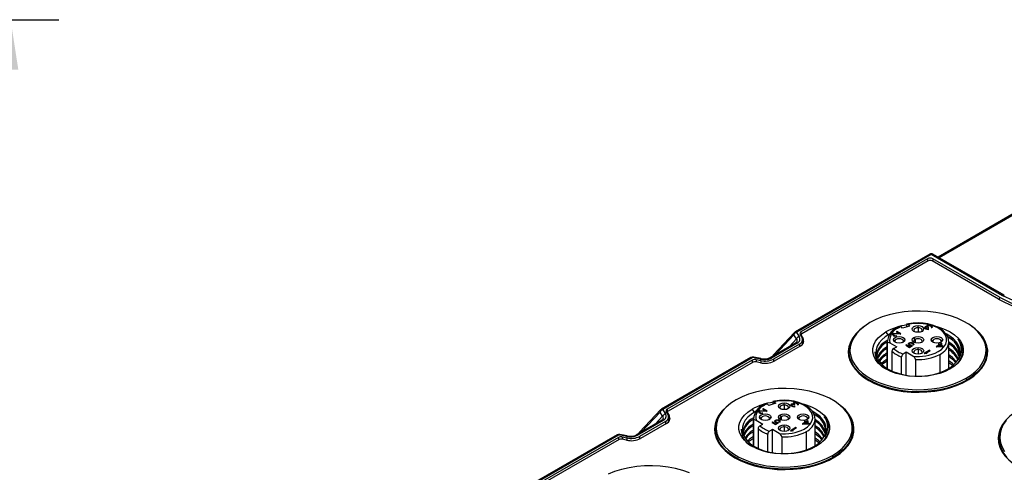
# Model space of a CAD drawing. Header units: millimetres. Extents: x 0 to 559, y 0 to 432.
# Tile 18 of 21: x 318 to 448, y 295 to 355. Entities that reach past the tile are written whole.
import ezdxf

# ---------------------------------------------------------------- set-up
doc = ezdxf.new("R2010")
doc.units = ezdxf.units.MM
doc.header["$LTSCALE"] = 2
doc.layers.add('DIMENSIONS', color=140, linetype='Continuous', lineweight=25)
doc.styles.add('SLDTEXTSTYLE0', font='TXT', dxfattribs={"width": 0.7})
doc.dimstyles.new('SLDDIMSTYLE1', dxfattribs={"dimtxt": 4.316016, "dimasz": 6.604, "dimexe": 0, "dimexo": 0.0625, "dimgap": 1.079004, "dimtad": 0, "dimtih": 1, "dimtoh": 1, "dimdec": 1, "dimrnd": 1e-09, "dimzin": 4, "dimdsep": 46, "dimtxsty": 'SLDTEXTSTYLE0', "dimsah": 1, "dimcen": 0.09, "dimadec": 0, "dimazin": 1, "dimtfac": 1, "dimtdec": 1, "dimtofl": 0, "dimtmove": 0, "dimatfit": 3, "dimfxl": 0, "dimfrac": 2, "dimtolj": 1, "dimtzin": 12, "dimarcsym": 0})

# ---------------------------------------------------------------- blocks, each defined once
blk = doc.blocks.new('_D_14')
at = {"layer": 'DIMENSIONS'}
for p, q in [((279.2, 354.72), (323.43, 354.72)), ((317.08, 354.72), (317.08, 289.54)), ((310.67, 281.72), (309.22, 281.72)), ((309.22, 281.72), (309.22, 274.86)), ((323.49, 281.72), (324.94, 281.72)), ((324.94, 281.72), (324.94, 274.86)), ((309.22, 274.86), (310.67, 274.86)), ((324.94, 274.86), (323.49, 274.86)), ((317.08, 208.72), (317.08, 273.89)), ((255.85, 208.72), (323.43, 208.72))]:
    blk.add_line(p, q, dxfattribs=at)
for points in [[(317.08, 354.72), (316.06, 348.11), (318.1, 348.11)], [(317.08, 208.72), (318.1, 215.32), (316.06, 215.32)]]:
    blk.add_solid(points, dxfattribs=at)
at = {"layer": 'DIMENSIONS', "char_height": 4.233, "attachment_point": 1, "style": 'SLDTEXTSTYLE0'}
for s, insert in [('146.0', (308.87, 288.14)), ('5.75', (310.67, 280.31))]:
    blk.add_mtext(s, dxfattribs=dict(at, insert=insert))

msp = doc.modelspace()

# ---------------------------------------------------------------- linework, layer by layer
for p, q in [((456.82, 333.31), (439.62, 323.38)), ((439.73, 323.31), (457.02, 333.29)), ((438.51, 323.78), (420.74, 313.52)), ((420.94, 313.5), (438.71, 323.76)), ((438.21, 323.16), (421.49, 313.51)), ((438.32, 322.89), (421.61, 313.24)), ((438.21, 323.16), (438.21, 322.83)), ((438.71, 323.76), (448.13, 318.33)), ((447.6, 317.82), (438.81, 322.89)), ((448.33, 318.35), (438.91, 323.78)), ((447.71, 318.09), (438.92, 323.16)), ((438.92, 323.16), (438.92, 322.83)), ((447.71, 318.09), (447.7, 317.76)), ((421.49, 313.51), (421.5, 313.1)), ((432.72, 313.51), (432.97, 313.07)), ((434.17, 313.57), (434.09, 313.53)), ((434.09, 313.53), (434.5, 313.29)), ((434.7, 313.27), (434.17, 313.57)), ((434.17, 313.57), (434.17, 313.49)), ((434.91, 313.99), (434.71, 314.2)), ((435.83, 314.28), (434.91, 313.99)), ((435.49, 314.18), (435.49, 314.4)), ((435.64, 314.49), (435.83, 314.28)), ((436.96, 314.06), (436.96, 314.34)), ((436.96, 314.06), (436.96, 313.46)), ((437.88, 314.15), (437.84, 314.11)), ((437.84, 314.04), (437.84, 314.11)), ((437.84, 314.11), (437.84, 314.04)), ((437.86, 313.99), (437.84, 314.04)), ((437.86, 313.99), (437.95, 313.92)), ((437.88, 313.99), (437.87, 313.98)), ((437.91, 314.17), (437.88, 314.15)), ((437.88, 314.15), (437.88, 313.99)), ((437.91, 314.01), (437.88, 313.99)), ((437.99, 314.2), (437.91, 314.17)), ((437.91, 314.17), (437.91, 314.01)), ((437.94, 314.02), (437.91, 314.01)), ((437.96, 314.11), (437.94, 314.07)), ((437.94, 314.07), (437.95, 314.02)), ((437.94, 314.07), (437.94, 313.93)), ((438.01, 313.97), (437.95, 314.02)), ((437.95, 314.02), (437.95, 313.92)), ((437.95, 313.92), (437.98, 313.9)), ((437.96, 314.11), (437.99, 314.13)), ((437.98, 313.9), (438.1, 313.85)), ((437.99, 314.2), (438.06, 314.2)), ((437.99, 314.2), (437.99, 314.13)), ((438.08, 314.14), (437.99, 314.13)), ((438.07, 313.94), (438.01, 313.97)), ((438.01, 313.97), (438.01, 313.89)), ((438.06, 314.2), (438.17, 314.2)), ((438.06, 314.2), (438.06, 314.14)), ((438.16, 313.9), (438.07, 313.94)), ((438.07, 313.94), (438.07, 313.86)), ((438.14, 314.14), (438.08, 314.14)), ((438.19, 313.84), (438.1, 313.85)), ((438.12, 314.26), (438.14, 314.3)), ((438.17, 314.2), (438.12, 314.26)), ((438.18, 314.34), (438.14, 314.3)), ((438.14, 314.3), (438.14, 314.23)), ((438.25, 314.11), (438.14, 314.14)), ((438.16, 313.9), (438.23, 313.9)), ((438.16, 313.9), (438.16, 313.84)), ((438.17, 314.2), (438.17, 314.14)), ((438.18, 314.18), (438.17, 314.16)), ((438.24, 314.38), (438.18, 314.34)), ((438.18, 314.34), (438.18, 314.18)), ((438.23, 314.2), (438.18, 314.18)), ((438.31, 313.84), (438.19, 313.84)), ((438.26, 314.3), (438.23, 314.25)), ((438.23, 314.25), (438.24, 314.21)), ((438.23, 314.25), (438.23, 314.12)), ((438.23, 313.9), (438.31, 313.91)), ((438.23, 313.9), (438.23, 313.84)), ((438.3, 314.39), (438.24, 314.38)), ((438.24, 314.38), (438.24, 314.28)), ((438.31, 314.15), (438.24, 314.21)), ((438.24, 314.21), (438.24, 314.11)), ((438.25, 314.11), (438.31, 314.08)), ((438.26, 314.3), (438.32, 314.33)), ((438.3, 314.39), (438.38, 314.4)), ((438.3, 314.33), (438.3, 314.39)), ((438.37, 314.11), (438.31, 314.15)), ((438.31, 314.15), (438.31, 314.08)), ((438.31, 314.08), (438.37, 314.11)), ((438.38, 313.86), (438.31, 313.91)), ((438.31, 313.91), (438.31, 313.84)), ((438.31, 313.84), (438.38, 313.86)), ((438.32, 314.33), (438.36, 314.34)), ((438.42, 314.34), (438.36, 314.34)), ((438.38, 314.4), (438.45, 314.4)), ((438.38, 314.4), (438.38, 314.34)), ((438.42, 314.34), (438.47, 314.34)), ((438.45, 314.4), (438.54, 314.38)), ((438.45, 314.4), (438.45, 314.34)), ((438.47, 314.34), (438.55, 314.3)), ((438.62, 314.35), (438.54, 314.38)), ((438.54, 314.38), (438.54, 314.31)), ((438.55, 314.3), (438.64, 314.25)), ((438.73, 314.29), (438.62, 314.35)), ((438.62, 314.35), (438.62, 314.27)), ((438.64, 314.25), (438.7, 314.2)), ((438.7, 314.2), (438.72, 314.17)), ((438.72, 314.14), (438.7, 314.11)), ((438.7, 314.11), (438.77, 314.07)), ((438.72, 314.14), (438.72, 314.17)), ((438.72, 314.17), (438.72, 314.1)), ((438.72, 314.14), (438.72, 314.1)), ((438.73, 314.12), (438.72, 314.13)), ((438.78, 314.24), (438.73, 314.29)), ((438.73, 314.29), (438.73, 314.12)), ((438.78, 314.08), (438.73, 314.12)), ((438.77, 314.07), (438.8, 314.11)), ((438.78, 314.24), (438.81, 314.19)), ((438.78, 314.24), (438.78, 314.08)), ((438.78, 314.08), (438.78, 314.08)), ((438.82, 314.15), (438.8, 314.11)), ((438.81, 314.19), (438.82, 314.15)), ((438.81, 314.19), (438.81, 314.11)), ((420.65, 313.45), (417.86, 310.47)), ((418.11, 310.51), (420.56, 313.13)), ((420.9, 312.58), (419.96, 311.58)), ((420.9, 312.58), (420.56, 313.13)), ((420.92, 313.44), (421.26, 312.89)), ((421.6, 312.85), (421.38, 313.21)), ((421.51, 313.1), (421.51, 313)), ((421.53, 313.03), (421.75, 312.67)), ((421.53, 312.96), (421.53, 313.03)), ((421.7, 312.55), (421.75, 312.47)), ((421.71, 312.12), (421.7, 312.53)), ((421.75, 312.47), (421.75, 312.67)), ((421.75, 312.47), (421.84, 312.22)), ((432.88, 312.21), (432.88, 308.68)), ((432.88, 312.2), (432.9, 312.02)), ((433.62, 313.26), (433.58, 313.22)), ((433.58, 313.15), (433.58, 313.22)), ((433.58, 313.22), (433.58, 313.15)), ((433.61, 313.1), (433.58, 313.15)), ((433.61, 313.1), (433.68, 313.04)), ((433.65, 313.28), (433.62, 313.26)), ((433.62, 313.26), (433.62, 313.1)), ((433.65, 313.12), (433.62, 313.1)), ((433.62, 313.1), (433.62, 313.09)), ((433.73, 313.31), (433.65, 313.28)), ((433.65, 313.28), (433.65, 313.12)), ((433.7, 313.13), (433.65, 313.12)), ((433.68, 313.04), (433.74, 313.01)), ((433.71, 313.21), (433.7, 313.17)), ((433.7, 313.17), (433.71, 313.13)), ((433.7, 313.17), (433.7, 313.03)), ((433.9, 312.29), (433.7, 312.45)), ((433.71, 313.21), (433.74, 313.23)), ((433.77, 313.07), (433.71, 313.13)), ((433.71, 313.13), (433.71, 313.02)), ((433.73, 313.31), (433.8, 313.31)), ((433.73, 313.31), (433.73, 313.22)), ((433.83, 313.25), (433.74, 313.23)), ((433.74, 313.01), (433.86, 312.95)), ((433.83, 313.04), (433.77, 313.07)), ((433.77, 313.07), (433.77, 312.99)), ((433.8, 313.31), (434.5, 313.29)), ((433.8, 313.31), (433.8, 313.24)), ((434.62, 313.23), (433.83, 313.25)), ((433.92, 313.01), (433.83, 313.04)), ((433.83, 313.04), (433.83, 312.97)), ((433.95, 312.94), (433.86, 312.95)), ((433.92, 313.01), (433.99, 313)), ((433.92, 313.01), (433.92, 312.94)), ((434.07, 312.94), (433.95, 312.94)), ((433.99, 313), (434.07, 313.01)), ((433.99, 313), (433.99, 312.94)), ((434.14, 312.96), (434.07, 313.01)), ((434.07, 313.01), (434.07, 312.94)), ((434.07, 312.94), (434.14, 312.96)), ((434.5, 313.29), (434.5, 313.23)), ((434.62, 313.23), (434.7, 313.27)), ((435.22, 312.45), (435.02, 312.29)), ((436.56, 312.52), (436.42, 312.76)), ((436.56, 312.52), (436.56, 312.08)), ((438.9, 312.29), (438.7, 312.45)), ((440.22, 312.45), (440.02, 312.29)), ((441.03, 308.68), (441.03, 312.21)), ((441.03, 312.16), (441.03, 312.21)), ((420.81, 312.07), (417.38, 310.09)), ((417.58, 310.07), (421.01, 312.05)), ((421.28, 311.89), (417.85, 309.91)), ((421.39, 311.62), (417.97, 309.64)), ((420.93, 312.16), (420.85, 312.08)), ((421.28, 311.89), (421.28, 311.56)), ((427.97, 311.13), (427.96, 310.92)), ((432.9, 308.68), (432.9, 312.02)), ((433.24, 312.07), (434.14, 311.55)), ((433.52, 310.95), (433.52, 308.35)), ((433.74, 311.32), (434.14, 311.55)), ((435.4, 311.81), (435.33, 311.76)), ((435.33, 311.76), (435.83, 311.47)), ((435.83, 311.56), (435.4, 311.81)), ((435.4, 311.81), (435.4, 311.72)), ((435.69, 311.92), (435.7, 311.98)), ((435.72, 311.85), (435.69, 311.92)), ((435.7, 311.98), (435.75, 312.04)), ((435.7, 311.98), (435.7, 311.88)), ((435.75, 311.88), (435.72, 311.84)), ((435.72, 311.85), (435.77, 311.8)), ((435.81, 312.07), (435.75, 312.04)), ((435.75, 312.04), (435.75, 311.88)), ((435.79, 311.9), (435.75, 311.88)), ((435.77, 311.8), (435.86, 311.75)), ((435.81, 311.97), (435.79, 311.93)), ((435.79, 311.93), (435.81, 311.89)), ((435.79, 311.93), (435.79, 311.79)), ((435.81, 312.07), (435.91, 312.1)), ((435.81, 312.07), (435.81, 311.97)), ((435.81, 311.97), (435.84, 312.01)), ((435.85, 311.84), (435.81, 311.89)), ((435.81, 311.78), (435.81, 311.89)), ((436.07, 311.7), (435.83, 311.56)), ((435.83, 311.47), (436.22, 311.7)), ((435.83, 311.56), (435.83, 311.47)), ((435.84, 312.01), (435.87, 312.02)), ((435.94, 311.79), (435.85, 311.84)), ((435.85, 311.84), (435.85, 311.76)), ((435.86, 311.75), (435.95, 311.71)), ((435.87, 312.02), (435.93, 312.04)), ((435.91, 312.1), (436.02, 312.11)), ((435.91, 312.1), (435.91, 312.04)), ((436, 312.05), (435.93, 312.04)), ((436.01, 311.77), (435.94, 311.79)), ((435.94, 311.79), (435.94, 311.72)), ((436.07, 311.7), (435.95, 311.71)), ((436.08, 312.04), (436, 312.05)), ((436.01, 311.77), (436.12, 311.76)), ((436.01, 311.77), (436.01, 311.71)), ((436.02, 312.11), (436.14, 312.09)), ((436.02, 312.11), (436.02, 312.05)), ((436.07, 311.7), (436.07, 311.61)), ((436.08, 312.04), (436.15, 312.02)), ((436.22, 311.7), (436.12, 311.76)), ((436.12, 311.76), (436.12, 311.64)), ((436.23, 312.06), (436.14, 312.09)), ((436.14, 312.09), (436.14, 312.02)), ((436.15, 312.02), (436.24, 311.97)), ((436.31, 312.01), (436.23, 312.06)), ((436.23, 312.06), (436.23, 311.97)), ((436.24, 311.97), (436.28, 311.92)), ((436.27, 311.83), (436.3, 311.88)), ((436.27, 311.83), (436.35, 311.78)), ((436.3, 311.88), (436.28, 311.92)), ((436.3, 311.88), (436.3, 311.81)), ((436.31, 311.85), (436.3, 311.86)), ((436.37, 311.96), (436.31, 312.01)), ((436.31, 312.01), (436.31, 311.85)), ((436.37, 311.8), (436.31, 311.85)), ((436.39, 311.83), (436.35, 311.78)), ((436.37, 311.96), (436.4, 311.89)), ((436.37, 311.96), (436.37, 311.81)), ((436.4, 311.89), (436.39, 311.83)), ((436.96, 311.17), (436.96, 311.45)), ((436.96, 311.17), (436.96, 310.57)), ((438.48, 311.08), (437.77, 310.68)), ((437.98, 310.7), (438.57, 311.03)), ((438.57, 311.03), (438.48, 311.08)), ((438.48, 311.08), (438.48, 310.98)), ((439.75, 311.8), (439.35, 311.56)), ((439.35, 311.56), (439.43, 311.51)), ((440.19, 311.54), (439.43, 311.51)), ((439.55, 311.58), (439.84, 311.75)), ((439.55, 311.58), (440.09, 311.6)), ((439.55, 311.52), (439.55, 311.58)), ((439.55, 311.52), (439.55, 311.52)), ((439.7, 311.94), (439.6, 311.88)), ((439.6, 311.88), (439.75, 311.8)), ((439.84, 311.85), (439.7, 311.94)), ((439.7, 311.94), (439.7, 311.83)), ((439.75, 311.8), (439.75, 311.7)), ((439.79, 311.72), (439.75, 311.74)), ((440.05, 311.97), (439.84, 311.85)), ((439.84, 311.85), (439.84, 311.75)), ((439.84, 311.75), (440.09, 311.6)), ((439.93, 311.74), (439.89, 311.72)), ((439.93, 311.8), (440.14, 311.92)), ((440.28, 311.6), (439.93, 311.8)), ((439.93, 311.8), (439.93, 311.7)), ((440.14, 311.92), (440.05, 311.97)), ((440.05, 311.97), (440.05, 311.87)), ((440.09, 311.6), (440.09, 311.54)), ((440.1, 311.54), (440.09, 311.54)), ((440.19, 311.54), (440.28, 311.6)), ((445.95, 310.92), (445.95, 311.13)), ((414.86, 310.13), (403.06, 303.31)), ((403.26, 303.29), (415.06, 310.11)), ((415.05, 309.79), (403.82, 303.3)), ((414.88, 310.13), (414.86, 310.13)), ((415.05, 309.79), (415.05, 309.45)), ((416.12, 309.92), (415.17, 310.12)), ((416.2, 309.99), (415.25, 310.18)), ((415.57, 309.85), (416.19, 309.73)), ((415.57, 309.85), (415.57, 309.55)), ((416.19, 309.73), (416.19, 309.43)), ((417.85, 309.91), (417.86, 309.6)), ((434.78, 307.91), (434.78, 310.22)), ((435.4, 310.82), (434.99, 310.59)), ((436.29, 310.31), (435.4, 310.82)), ((435.4, 307.79), (435.4, 310.82)), ((436.64, 309.86), (436.64, 307.66)), ((437.77, 310.68), (437.86, 310.63)), ((438.05, 310.64), (437.86, 310.63)), ((437.98, 310.7), (438.18, 310.7)), ((437.98, 310.7), (437.98, 310.63)), ((437.98, 310.63), (437.98, 310.63)), ((438.05, 310.64), (438.18, 310.7)), ((439.84, 310.54), (439.84, 308.12)), ((415.16, 309.52), (403.93, 303.04)), ((416.14, 309.44), (415.52, 309.56)), ((443.32, 307.39), (443.32, 307.19)), ((402.97, 303.25), (400.18, 300.26)), ((403.24, 303.23), (403.58, 302.68)), ((403.82, 303.3), (403.83, 302.89)), ((415.04, 303.31), (415.29, 302.87)), ((416.05, 303.1), (415.98, 303.07)), ((416.05, 303.1), (416.13, 303.11)), ((416.05, 303.1), (416.05, 303.02)), ((416.13, 303.11), (416.83, 303.09)), ((416.13, 303.11), (416.13, 303.04)), ((416.49, 303.37), (416.41, 303.33)), ((416.41, 303.33), (416.83, 303.09)), ((417.02, 303.06), (416.49, 303.37)), ((416.49, 303.37), (416.49, 303.28)), ((416.83, 303.09), (416.83, 303.02)), ((417.23, 303.79), (417.04, 304)), ((418.16, 304.08), (417.23, 303.79)), ((417.81, 303.97), (417.81, 304.2)), ((417.96, 304.29), (418.16, 304.08)), ((419.28, 303.85), (419.28, 304.13)), ((419.28, 303.85), (419.28, 303.25)), ((420.2, 303.95), (420.16, 303.9)), ((420.16, 303.83), (420.16, 303.9)), ((420.16, 303.9), (420.16, 303.83)), ((420.19, 303.78), (420.16, 303.83)), ((420.19, 303.78), (420.27, 303.72)), ((420.23, 303.96), (420.2, 303.95)), ((420.2, 303.95), (420.2, 303.78)), ((420.23, 303.8), (420.2, 303.78)), ((420.2, 303.78), (420.2, 303.78)), ((420.31, 303.99), (420.23, 303.96)), ((420.23, 303.96), (420.23, 303.8)), ((420.26, 303.81), (420.23, 303.8)), ((420.28, 303.9), (420.26, 303.86)), ((420.26, 303.86), (420.28, 303.82)), ((420.26, 303.86), (420.26, 303.72)), ((420.27, 303.72), (420.3, 303.7)), ((420.28, 303.9), (420.31, 303.92)), ((420.34, 303.77), (420.28, 303.82)), ((420.28, 303.82), (420.28, 303.71)), ((420.3, 303.7), (420.42, 303.65)), ((420.31, 303.99), (420.38, 304)), ((420.31, 303.99), (420.31, 303.92)), ((420.4, 303.94), (420.31, 303.92)), ((420.39, 303.73), (420.34, 303.77)), ((420.34, 303.77), (420.34, 303.68)), ((420.38, 304), (420.49, 303.99)), ((420.38, 304), (420.38, 303.94)), ((420.48, 303.7), (420.39, 303.73)), ((420.39, 303.73), (420.39, 303.66)), ((420.46, 303.94), (420.4, 303.94)), ((420.51, 303.63), (420.42, 303.65)), ((420.44, 304.05), (420.46, 304.09)), ((420.49, 303.99), (420.44, 304.05)), ((420.51, 304.14), (420.46, 304.09)), ((420.46, 304.09), (420.46, 304.03)), ((420.58, 303.91), (420.46, 303.94)), ((420.48, 303.7), (420.56, 303.69)), ((420.48, 303.7), (420.48, 303.64)), ((420.49, 303.99), (420.49, 303.93)), ((420.51, 303.97), (420.49, 303.96)), ((420.57, 304.17), (420.51, 304.14)), ((420.51, 304.14), (420.51, 303.97)), ((420.55, 304), (420.51, 303.97)), ((420.63, 303.63), (420.51, 303.63)), ((420.58, 304.1), (420.55, 304.04)), ((420.55, 304.04), (420.56, 304)), ((420.55, 304.04), (420.55, 303.91)), ((420.64, 303.94), (420.56, 304)), ((420.56, 304), (420.56, 303.91)), ((420.56, 303.69), (420.63, 303.7)), ((420.56, 303.69), (420.56, 303.63)), ((420.63, 304.19), (420.57, 304.17)), ((420.57, 304.17), (420.57, 304.07)), ((420.58, 304.1), (420.64, 304.13)), ((420.58, 303.91), (420.63, 303.87)), ((420.63, 304.19), (420.7, 304.2)), ((420.63, 304.12), (420.63, 304.19)), ((420.63, 303.87), (420.69, 303.91)), ((420.71, 303.66), (420.63, 303.7)), ((420.63, 303.7), (420.63, 303.63)), ((420.63, 303.63), (420.71, 303.66)), ((420.64, 304.13), (420.68, 304.14)), ((420.69, 303.91), (420.64, 303.94)), ((420.64, 303.94), (420.64, 303.87)), ((420.74, 304.14), (420.68, 304.14)), ((420.7, 304.2), (420.77, 304.19)), ((420.7, 304.2), (420.7, 304.14)), ((420.74, 304.14), (420.79, 304.13)), ((420.77, 304.19), (420.86, 304.17)), ((420.77, 304.19), (420.77, 304.13)), ((420.79, 304.13), (420.88, 304.1)), ((420.94, 304.15), (420.86, 304.17)), ((420.86, 304.17), (420.86, 304.1)), ((420.88, 304.1), (420.97, 304.05)), ((421.06, 304.08), (420.94, 304.15)), ((420.94, 304.15), (420.94, 304.06)), ((420.97, 304.05), (421.02, 303.99)), ((421.02, 303.99), (421.04, 303.97)), ((421.04, 303.93), (421.02, 303.91)), ((421.02, 303.91), (421.1, 303.87)), ((421.04, 303.93), (421.04, 303.97)), ((421.04, 303.97), (421.04, 303.9)), ((421.06, 303.92), (421.04, 303.93)), ((421.04, 303.93), (421.04, 303.9)), ((421.1, 304.04), (421.06, 304.08)), ((421.06, 304.08), (421.06, 303.92)), ((421.1, 303.87), (421.06, 303.92)), ((421.1, 304.04), (421.13, 303.99)), ((421.1, 304.04), (421.1, 303.87)), ((421.1, 303.87), (421.13, 303.9)), ((421.1, 303.87), (421.1, 303.87)), ((421.13, 303.99), (421.14, 303.94)), ((421.13, 303.99), (421.13, 303.91)), ((421.14, 303.94), (421.13, 303.9)), ((403.13, 301.86), (399.7, 299.88)), ((399.9, 299.86), (403.33, 301.84)), ((400.43, 300.3), (402.88, 302.93)), ((403.22, 302.38), (402.29, 301.37)), ((403.22, 302.38), (402.88, 302.93)), ((403.25, 301.95), (403.17, 301.87)), ((403.92, 302.64), (403.7, 303)), ((403.83, 302.89), (403.83, 302.79)), ((403.85, 302.82), (404.07, 302.47)), ((403.85, 302.76), (403.85, 302.82)), ((404.02, 302.35), (404.07, 302.27)), ((404.04, 301.92), (404.03, 302.32)), ((404.07, 302.27), (404.07, 302.47)), ((404.07, 302.27), (404.16, 302.02)), ((415.21, 302), (415.21, 298.48)), ((415.21, 301.99), (415.22, 301.82)), ((415.22, 298.47), (415.22, 301.82)), ((415.57, 301.86), (416.46, 301.35)), ((415.95, 303.06), (415.9, 303.01)), ((415.9, 302.95), (415.9, 303.01)), ((415.9, 303.01), (415.9, 302.94)), ((415.93, 302.89), (415.9, 302.95)), ((415.93, 302.89), (416, 302.83)), ((415.95, 302.89), (415.94, 302.89)), ((415.98, 303.07), (415.95, 303.06)), ((415.95, 303.06), (415.95, 302.89)), ((415.98, 302.91), (415.95, 302.89)), ((415.98, 303.07), (415.98, 302.91)), ((416.02, 302.93), (415.98, 302.91)), ((416, 302.83), (416.06, 302.8)), ((416.04, 303.01), (416.02, 302.96)), ((416.02, 302.96), (416.03, 302.92)), ((416.02, 302.96), (416.02, 302.82)), ((416.22, 302.08), (416.02, 302.25)), ((416.09, 302.87), (416.03, 302.92)), ((416.03, 302.92), (416.03, 302.82)), ((416.04, 303.01), (416.07, 303.02)), ((416.06, 302.8), (416.18, 302.75)), ((416.16, 303.04), (416.07, 303.02)), ((416.15, 302.83), (416.09, 302.87)), ((416.09, 302.87), (416.09, 302.79)), ((416.24, 302.8), (416.15, 302.83)), ((416.15, 302.83), (416.15, 302.76)), ((416.94, 303.02), (416.16, 303.04)), ((416.27, 302.73), (416.18, 302.75)), ((416.24, 302.8), (416.31, 302.79)), ((416.24, 302.8), (416.24, 302.74)), ((416.39, 302.73), (416.27, 302.73)), ((416.31, 302.79), (416.39, 302.8)), ((416.31, 302.79), (416.31, 302.73)), ((416.46, 302.76), (416.39, 302.8)), ((416.39, 302.8), (416.39, 302.73)), ((416.39, 302.73), (416.46, 302.76)), ((416.94, 303.02), (417.02, 303.06)), ((417.54, 302.25), (417.34, 302.08)), ((418.03, 301.77), (418.07, 301.83)), ((418.13, 301.87), (418.07, 301.83)), ((418.07, 301.83), (418.07, 301.67)), ((418.13, 301.87), (418.24, 301.9)), ((418.13, 301.87), (418.13, 301.77)), ((418.13, 301.77), (418.16, 301.8)), ((418.16, 301.8), (418.19, 301.82)), ((418.19, 301.82), (418.25, 301.84)), ((418.24, 301.9), (418.34, 301.9)), ((418.24, 301.9), (418.24, 301.83)), ((418.32, 301.84), (418.25, 301.84)), ((418.4, 301.84), (418.32, 301.84)), ((418.34, 301.9), (418.46, 301.89)), ((418.34, 301.9), (418.34, 301.84)), ((418.4, 301.84), (418.47, 301.81)), ((418.55, 301.85), (418.46, 301.89)), ((418.46, 301.89), (418.46, 301.82)), ((418.47, 301.81), (418.56, 301.76)), ((418.64, 301.8), (418.55, 301.85)), ((418.55, 301.85), (418.55, 301.77)), ((418.7, 301.75), (418.64, 301.8)), ((418.64, 301.8), (418.64, 301.64)), ((418.88, 302.31), (418.74, 302.56)), ((418.88, 302.31), (418.88, 301.87)), ((421.22, 302.08), (421.02, 302.25)), ((422.54, 302.25), (422.34, 302.08)), ((423.36, 298.48), (423.36, 302)), ((423.36, 301.96), (423.36, 302)), ((403.6, 301.68), (400.18, 299.71)), ((403.71, 301.41), (400.29, 299.44)), ((403.6, 301.68), (403.61, 301.35)), ((410.29, 300.92), (410.29, 300.72)), ((415.84, 300.74), (415.84, 298.14)), ((416.06, 301.11), (416.46, 301.35)), ((417.72, 300.62), (417.32, 300.39)), ((417.72, 301.6), (417.65, 301.56)), ((417.65, 301.56), (418.15, 301.27)), ((418.15, 301.35), (417.72, 301.6)), ((417.72, 301.6), (417.72, 301.51)), ((418.61, 300.1), (417.72, 300.62)), ((417.72, 297.58), (417.72, 300.62)), ((418.01, 301.71), (418.03, 301.77)), ((418.04, 301.65), (418.01, 301.71)), ((418.03, 301.77), (418.03, 301.68)), ((418.04, 301.65), (418.1, 301.59)), ((418.07, 301.67), (418.05, 301.64)), ((418.11, 301.7), (418.07, 301.67)), ((418.1, 301.59), (418.19, 301.54)), ((418.13, 301.77), (418.11, 301.72)), ((418.11, 301.72), (418.13, 301.68)), ((418.11, 301.72), (418.11, 301.58)), ((418.17, 301.64), (418.13, 301.68)), ((418.13, 301.58), (418.13, 301.68)), ((418.39, 301.49), (418.15, 301.35)), ((418.15, 301.27), (418.54, 301.49)), ((418.15, 301.35), (418.15, 301.27)), ((418.26, 301.59), (418.17, 301.64)), ((418.17, 301.64), (418.17, 301.55)), ((418.19, 301.54), (418.27, 301.51)), ((418.33, 301.56), (418.26, 301.59)), ((418.26, 301.59), (418.26, 301.51)), ((418.39, 301.49), (418.27, 301.51)), ((418.33, 301.56), (418.44, 301.55)), ((418.33, 301.56), (418.33, 301.5)), ((418.39, 301.49), (418.39, 301.41)), ((418.54, 301.49), (418.44, 301.55)), ((418.44, 301.55), (418.44, 301.43)), ((418.56, 301.76), (418.61, 301.72)), ((418.59, 301.62), (418.62, 301.67)), ((418.59, 301.62), (418.68, 301.57)), ((418.62, 301.67), (418.61, 301.72)), ((418.62, 301.67), (418.62, 301.6)), ((418.64, 301.64), (418.62, 301.65)), ((418.69, 301.59), (418.64, 301.64)), ((418.71, 301.62), (418.68, 301.57)), ((418.7, 301.75), (418.72, 301.68)), ((418.7, 301.75), (418.7, 301.6)), ((418.72, 301.68), (418.71, 301.62)), ((419.28, 300.97), (419.28, 301.24)), ((419.28, 300.97), (419.28, 300.36)), ((420.8, 300.88), (420.09, 300.47)), ((420.3, 300.49), (420.89, 300.83)), ((420.3, 300.49), (420.5, 300.5)), ((420.3, 300.49), (420.3, 300.43)), ((420.38, 300.43), (420.5, 300.5)), ((420.89, 300.83), (420.8, 300.88)), ((420.8, 300.88), (420.8, 300.78)), ((422.07, 301.59), (421.67, 301.36)), ((421.67, 301.36), (421.76, 301.31)), ((422.52, 301.34), (421.76, 301.31)), ((421.88, 301.32), (421.87, 301.31)), ((421.88, 301.38), (422.16, 301.54)), ((421.88, 301.38), (422.41, 301.4)), ((421.88, 301.31), (421.88, 301.38)), ((422.02, 301.73), (421.93, 301.68)), ((421.93, 301.68), (422.07, 301.59)), ((422.16, 301.65), (422.02, 301.73)), ((422.02, 301.73), (422.02, 301.63)), ((422.07, 301.59), (422.07, 301.49)), ((422.11, 301.51), (422.07, 301.53)), ((422.38, 301.77), (422.16, 301.65)), ((422.16, 301.65), (422.16, 301.54)), ((422.16, 301.54), (422.41, 301.4)), ((422.25, 301.53), (422.22, 301.51)), ((422.25, 301.6), (422.46, 301.72)), ((422.61, 301.39), (422.25, 301.6)), ((422.25, 301.6), (422.25, 301.49)), ((422.46, 301.72), (422.38, 301.77)), ((422.38, 301.77), (422.38, 301.67)), ((422.41, 301.4), (422.41, 301.33)), ((422.42, 301.33), (422.41, 301.34)), ((422.52, 301.34), (422.61, 301.39)), ((428.28, 300.72), (428.27, 300.92)), ((397.19, 299.92), (385.38, 293.11)), ((385.58, 293.09), (397.39, 299.9)), ((397.37, 299.58), (386.14, 293.1)), ((397.48, 299.31), (386.25, 292.83)), ((397.2, 299.93), (397.19, 299.92)), ((397.37, 299.58), (397.37, 299.25)), ((398.44, 299.72), (397.49, 299.91)), ((398.52, 299.78), (397.57, 299.98)), ((398.46, 299.23), (397.85, 299.36)), ((397.89, 299.65), (398.51, 299.52)), ((397.89, 299.65), (397.9, 299.35)), ((398.51, 299.52), (398.51, 299.23)), ((400.18, 299.71), (400.18, 299.39)), ((417.1, 297.71), (417.1, 300.02)), ((418.96, 299.66), (418.96, 297.46)), ((420.09, 300.47), (420.18, 300.42)), ((420.38, 300.43), (420.18, 300.42)), ((420.3, 300.43), (420.3, 300.43)), ((422.16, 300.34), (422.16, 297.92)), ((447.77, 299.7), (447.76, 299.49)), ((425.64, 297.19), (425.64, 296.98))]:
    msp.add_line(p, q)
at = {"flags": 128}
for points in [[(448.36, 318.32), (448.34, 318.34), (448.33, 318.35)], [(443.32, 307.39), (444.01, 307.84), (444.61, 308.34), (445.11, 308.87), (445.49, 309.43), (445.76, 310.01), (445.92, 310.61), (445.95, 311.22), (445.86, 311.82), (445.64, 312.41), (445.32, 312.98), (444.87, 313.53), (444.32, 314.04), (443.68, 314.51), (442.94, 314.94), (442.12, 315.32), (441.23, 315.63), (440.28, 315.89), (439.29, 316.08), (438.26, 316.2), (437.22, 316.25), (436.18, 316.24), (435.14, 316.15), (434.13, 315.99), (433.16, 315.77), (432.24, 315.48), (431.38, 315.14), (430.6, 314.73)], [(420.75, 313.53), (420.69, 313.48), (420.64, 313.44)], [(420.74, 313.52), (420.73, 313.51), (420.72, 313.51)], [(429.85, 314.24), (429.28, 313.8), (428.75, 313.27), (428.33, 312.72), (428.02, 312.14), (427.82, 311.54), (427.75, 310.94), (427.79, 310.33), (427.96, 309.73), (428.24, 309.14), (428.64, 308.58), (429.14, 308.05), (429.75, 307.55), (430.45, 307.1)], [(430.6, 314.73), (429.91, 314.28), (429.31, 313.79), (428.81, 313.26), (428.42, 312.7), (428.15, 312.11), (428, 311.52), (427.97, 310.91), (428.06, 310.31), (428.27, 309.72), (428.6, 309.15), (429.05, 308.6), (429.59, 308.09), (430.24, 307.61), (430.98, 307.19), (431.8, 306.81), (432.69, 306.5), (433.64, 306.24), (434.63, 306.05), (435.66, 305.93), (436.7, 305.88), (437.74, 305.89), (438.78, 305.98), (439.79, 306.14), (440.76, 306.36), (441.68, 306.65), (442.54, 306.99), (443.32, 307.39)], [(430.45, 307.1), (431.23, 306.7), (432.09, 306.35), (433.01, 306.05), (433.99, 305.83), (435, 305.66), (436.04, 305.57), (437.09, 305.54), (438.14, 305.59), (439.17, 305.7), (440.18, 305.88), (441.14, 306.12), (442.05, 306.43), (442.89, 306.79), (443.66, 307.21), (444.33, 307.67), (444.92, 308.18), (445.39, 308.72), (445.76, 309.29), (446.01, 309.88), (446.15, 310.48), (446.16, 311.09), (446.06, 311.69), (445.83, 312.29), (445.5, 312.86), (445.04, 313.41), (444.49, 313.92), (444.07, 314.24)], [(441.2, 308.62), (440.56, 308.29), (439.83, 308.02), (439.06, 307.82), (438.23, 307.68), (437.39, 307.61), (436.53, 307.61), (435.68, 307.68), (434.86, 307.82), (434.08, 308.02), (433.36, 308.29), (432.72, 308.62), (432.16, 308.99), (431.69, 309.4), (431.34, 309.85), (431.1, 310.33), (430.97, 310.82), (430.97, 311.31), (431.1, 311.8), (431.34, 312.27), (431.69, 312.72), (432.16, 313.14), (432.72, 313.51)], [(434.62, 314.24), (434.66, 314.24), (434.71, 314.2)], [(441.03, 312.16), (441, 312.51), (440.88, 312.9), (440.65, 313.27), (440.33, 313.61), (439.92, 313.92), (439.43, 314.19), (438.87, 314.4), (438.27, 314.56), (437.63, 314.65), (436.98, 314.69), (436.32, 314.66), (435.69, 314.56), (435.45, 314.51)], [(435.64, 314.49), (435.58, 314.53), (435.53, 314.53), (435.5, 314.48), (435.49, 314.4)], [(439.6, 310.9), (440.04, 311.2), (440.39, 311.54), (440.62, 311.91), (440.73, 312.3), (440.71, 312.7), (440.57, 313.08), (440.32, 313.45), (439.95, 313.78), (439.48, 314.07), (438.93, 314.31), (438.32, 314.49), (437.66, 314.59), (436.98, 314.63), (436.3, 314.6), (435.64, 314.49)], [(436.96, 313.46), (436.67, 313.49), (436.42, 313.58), (436.25, 313.73), (436.2, 313.9), (436.25, 314.06), (436.42, 314.21), (436.67, 314.3), (436.96, 314.34)], [(436.96, 314.06), (436.74, 314.03), (436.56, 313.96), (436.44, 313.86), (436.4, 313.73), (436.44, 313.61), (436.5, 313.54)], [(436.96, 314.34), (437.25, 314.3), (437.5, 314.21), (437.66, 314.06), (437.72, 313.9), (437.66, 313.73), (437.5, 313.58), (437.25, 313.49), (436.96, 313.46)], [(437.42, 313.54), (437.48, 313.61), (437.52, 313.73), (437.48, 313.86), (437.36, 313.96), (437.17, 314.03), (436.96, 314.06)], [(439.45, 314.21), (439.83, 314.1), (440.56, 313.84), (441.2, 313.51), (441.76, 313.14), (442.23, 312.72), (442.58, 312.27), (442.82, 311.8), (442.94, 311.31), (442.94, 310.82), (442.82, 310.33), (442.58, 309.85), (442.23, 309.4), (441.76, 308.99), (441.2, 308.62)], [(421.61, 313.24), (421.55, 313.19), (421.51, 313.13), (421.53, 313.03)], [(443.39, 307.15), (442.6, 306.74), (441.74, 306.39), (440.81, 306.1), (439.82, 305.87), (438.8, 305.72), (437.75, 305.63), (436.69, 305.61), (435.64, 305.66), (434.6, 305.79), (433.6, 305.98), (432.64, 306.24), (431.74, 306.56), (430.91, 306.94), (430.16, 307.37), (429.51, 307.85), (428.95, 308.37), (428.5, 308.92), (428.17, 309.5), (427.96, 310.1), (427.86, 310.71), (427.89, 311.32), (428.05, 311.92), (428.32, 312.51), (428.35, 312.57)], [(433.26, 313.25), (433.18, 313.21), (432.63, 312.86), (432.17, 312.48), (431.81, 312.06), (431.56, 311.61), (431.43, 311.15), (431.42, 310.68), (431.52, 310.22), (431.74, 309.77), (432.07, 309.34), (432.5, 308.95), (433.03, 308.59)], [(433.03, 308.59), (433.65, 308.29), (434.33, 308.04), (435.07, 307.85), (435.85, 307.72), (436.66, 307.66), (437.47, 307.67), (438.27, 307.75), (439.04, 307.89), (439.76, 308.09), (440.43, 308.36), (441.03, 308.68), (441.53, 309.04), (441.94, 309.45), (442.25, 309.88), (442.44, 310.34), (442.51, 310.8), (442.47, 311.27), (442.3, 311.73), (442.03, 312.17), (441.64, 312.58), (441.16, 312.95), (440.67, 313.24)], [(433.7, 312.45), (433.75, 312.62), (433.92, 312.76), (434.17, 312.86), (434.46, 312.89), (434.75, 312.86), (435, 312.76), (435.16, 312.62), (435.22, 312.45)], [(435.22, 312.45), (435.16, 312.28), (435, 312.14), (434.75, 312.05), (434.46, 312.01), (434.17, 312.05), (433.92, 312.14), (433.75, 312.28), (433.7, 312.45)], [(435.02, 312.29), (434.98, 312.41), (434.86, 312.52), (434.67, 312.59), (434.46, 312.61), (434.24, 312.59), (434.06, 312.52), (433.94, 312.41), (433.9, 312.29)], [(433.9, 312.29), (433.94, 312.16), (434, 312.1)], [(434.92, 312.1), (434.98, 312.16), (435.02, 312.29)], [(437.5, 312.14), (437.25, 312.05), (436.96, 312.01), (436.67, 312.05), (436.42, 312.14), (436.25, 312.28), (436.2, 312.45), (436.25, 312.62), (436.42, 312.76)], [(436.56, 312.52), (436.44, 312.41), (436.4, 312.29), (436.44, 312.16), (436.5, 312.1)], [(436.42, 312.76), (436.67, 312.86), (436.96, 312.89), (437.25, 312.86), (437.5, 312.76), (437.66, 312.62), (437.72, 312.45), (437.66, 312.28), (437.5, 312.14)], [(437.42, 312.1), (437.48, 312.16), (437.52, 312.29), (437.48, 312.41), (437.36, 312.52), (437.17, 312.59), (436.96, 312.61), (436.74, 312.59), (436.56, 312.52)], [(438.7, 312.45), (438.75, 312.62), (438.92, 312.76), (439.17, 312.86), (439.46, 312.89), (439.75, 312.86), (440, 312.76), (440.16, 312.62), (440.22, 312.45)], [(440.22, 312.45), (440.16, 312.28), (440, 312.14), (439.75, 312.05), (439.46, 312.01), (439.17, 312.05), (438.92, 312.14), (438.75, 312.28), (438.7, 312.45)], [(440.02, 312.29), (439.98, 312.41), (439.86, 312.52), (439.67, 312.59), (439.46, 312.61), (439.24, 312.59), (439.06, 312.52), (438.94, 312.41), (438.9, 312.29)], [(438.9, 312.29), (438.94, 312.16), (439, 312.1)], [(439.92, 312.1), (439.98, 312.16), (440.02, 312.29)], [(442.25, 312.54), (442.6, 312.04), (442.81, 311.52), (442.88, 310.99), (442.81, 310.46), (442.59, 309.94), (442.23, 309.44), (441.75, 308.99), (441.15, 308.58)], [(445.57, 312.57), (445.75, 312.22), (445.96, 311.62), (446.06, 311.01), (446.02, 310.4), (445.87, 309.8), (445.6, 309.21), (445.21, 308.64), (444.7, 308.1), (444.1, 307.6), (443.39, 307.15)], [(420.85, 312.08), (420.82, 312.07), (420.81, 312.06)], [(421.61, 311.78), (421.68, 311.9), (421.7, 312.12)], [(432.9, 312.02), (432.9, 312.07), (432.92, 312.1), (432.96, 312.13), (433, 312.14), (433.1, 312.13), (433.24, 312.07)], [(436.96, 310.57), (436.67, 310.6), (436.42, 310.7), (436.25, 310.84), (436.2, 311.01), (436.25, 311.18), (436.42, 311.32), (436.67, 311.42), (436.96, 311.45)], [(436.96, 311.17), (436.74, 311.15), (436.56, 311.08), (436.44, 310.97), (436.4, 310.85), (436.44, 310.72), (436.5, 310.66)], [(436.96, 311.45), (437.25, 311.42), (437.5, 311.32), (437.66, 311.18), (437.72, 311.01), (437.66, 310.84), (437.5, 310.7), (437.25, 310.6), (436.96, 310.57)], [(437.42, 310.66), (437.48, 310.72), (437.52, 310.85), (437.48, 310.97), (437.36, 311.08), (437.17, 311.15), (436.96, 311.17)], [(415.17, 310.12), (415.19, 310.15), (415.21, 310.17), (415.23, 310.18), (415.25, 310.18), (415.25, 310.18)], [(416.12, 309.92), (416.16, 309.97), (416.2, 309.99), (416.23, 309.96)], [(417.38, 310.09), (417.37, 310.08), (417.36, 310.07)], [(417.85, 310.44), (417.79, 310.36), (417.76, 310.31)], [(417.78, 310.32), (417.8, 310.38), (417.86, 310.47)], [(432.88, 309.9), (432.39, 309.57), (432.15, 309.33)], [(432.24, 309.21), (432.39, 309.36), (432.88, 309.69)], [(442.01, 309.6), (441.53, 310.13), (441.03, 310.5)], [(441.03, 310.29), (441.53, 309.92), (441.91, 309.49)], [(441.65, 309.19), (441.53, 309.32), (441.03, 309.69)], [(441.03, 309.47), (441.53, 309.1), (441.56, 309.08)], [(425.64, 297.19), (426.33, 297.64), (426.93, 298.13), (427.43, 298.67), (427.82, 299.23), (428.09, 299.81), (428.24, 300.41), (428.27, 301.01), (428.18, 301.61), (427.97, 302.2), (427.64, 302.78), (427.2, 303.32), (426.65, 303.84), (426, 304.31), (425.26, 304.74), (424.44, 305.11), (423.55, 305.43), (422.6, 305.68), (421.61, 305.87), (420.58, 305.99), (419.54, 306.05), (418.5, 306.03), (417.46, 305.94), (416.45, 305.79), (415.48, 305.56), (414.56, 305.28), (413.71, 304.93), (412.92, 304.53)], [(412.92, 304.53), (412.23, 304.08), (411.63, 303.58), (411.13, 303.05), (410.75, 302.49), (410.48, 301.91), (410.32, 301.31), (410.29, 300.71), (410.39, 300.11), (410.6, 299.52), (410.93, 298.94), (411.37, 298.4), (411.92, 297.88), (412.57, 297.41), (413.3, 296.98), (414.12, 296.61), (415.01, 296.29), (415.96, 296.04), (416.95, 295.85), (417.98, 295.72), (419.02, 295.67), (420.07, 295.69), (421.1, 295.78), (422.11, 295.93), (423.08, 296.15), (424, 296.44), (424.86, 296.79), (425.64, 297.19)], [(423.35, 301.95), (423.33, 302.3), (423.2, 302.7), (422.97, 303.07), (422.65, 303.41), (422.24, 303.72), (421.75, 303.98), (421.19, 304.2), (420.59, 304.35), (419.95, 304.45), (419.3, 304.48), (418.65, 304.45), (418.01, 304.36), (417.78, 304.31)], [(421.92, 300.69), (422.37, 300.99), (422.71, 301.33), (422.94, 301.71), (423.05, 302.1), (423.03, 302.49), (422.89, 302.88), (422.64, 303.24), (422.27, 303.58), (421.8, 303.87), (421.26, 304.1), (420.64, 304.28), (419.98, 304.39), (419.3, 304.43), (418.62, 304.39), (417.96, 304.29)], [(403.08, 303.32), (403.01, 303.28), (402.96, 303.23)], [(403.06, 303.31), (403.05, 303.31), (403.05, 303.3)], [(412.17, 304.04), (411.6, 303.59), (411.07, 303.07), (410.65, 302.51), (410.34, 301.93), (410.15, 301.34), (410.07, 300.73), (410.12, 300.12), (410.28, 299.52), (410.56, 298.94), (410.96, 298.38), (411.46, 297.84), (412.07, 297.35), (412.77, 296.89)], [(412.77, 296.89), (413.55, 296.49), (414.41, 296.14), (415.34, 295.85), (416.31, 295.62), (417.32, 295.46), (418.36, 295.36), (419.41, 295.34), (420.46, 295.38), (421.5, 295.49), (422.5, 295.67), (423.46, 295.92), (424.37, 296.22), (425.21, 296.59), (425.98, 297), (426.66, 297.47), (427.24, 297.97), (427.71, 298.52), (428.08, 299.08), (428.34, 299.67), (428.47, 300.28), (428.49, 300.88), (428.38, 301.49), (428.16, 302.08), (427.82, 302.65), (427.37, 303.2), (426.81, 303.72), (426.39, 304.04)], [(423.52, 298.41), (422.88, 298.09), (422.16, 297.82), (421.38, 297.61), (420.56, 297.47), (419.71, 297.4), (418.85, 297.4), (418.01, 297.47), (417.18, 297.61), (416.41, 297.82), (415.69, 298.09), (415.04, 298.41), (414.48, 298.78), (414.02, 299.2), (413.66, 299.65), (413.42, 300.12), (413.3, 300.61), (413.3, 301.11), (413.42, 301.6), (413.66, 302.07), (414.02, 302.52), (414.48, 302.93), (415.04, 303.31)], [(416.94, 304.04), (416.98, 304.04), (417.04, 304)], [(417.96, 304.29), (417.9, 304.33), (417.86, 304.32), (417.83, 304.28), (417.81, 304.2)], [(419.28, 303.25), (418.99, 303.28), (418.74, 303.38), (418.58, 303.52), (418.52, 303.69), (418.58, 303.86), (418.74, 304), (418.99, 304.1), (419.28, 304.13)], [(419.28, 303.85), (419.07, 303.83), (418.88, 303.76), (418.76, 303.65), (418.72, 303.53), (418.76, 303.4), (418.82, 303.34)], [(419.28, 304.13), (419.57, 304.1), (419.82, 304), (419.99, 303.86), (420.04, 303.69), (419.99, 303.52), (419.82, 303.38), (419.57, 303.28), (419.28, 303.25)], [(419.74, 303.34), (419.8, 303.4), (419.84, 303.53), (419.8, 303.65), (419.68, 303.76), (419.5, 303.83), (419.28, 303.85)], [(421.78, 304.01), (422.16, 303.9), (422.88, 303.63), (423.52, 303.31), (424.08, 302.93), (424.55, 302.52), (424.9, 302.07), (425.14, 301.6), (425.27, 301.11), (425.27, 300.61), (425.14, 300.12), (424.9, 299.65), (424.55, 299.2), (424.08, 298.78), (423.52, 298.41)], [(403.18, 301.87), (403.14, 301.87), (403.13, 301.86)], [(403.93, 303.04), (403.87, 302.98), (403.83, 302.92), (403.85, 302.82)], [(403.93, 301.58), (404, 301.7), (404.03, 301.92)], [(425.72, 296.94), (424.93, 296.53), (424.06, 296.18), (423.13, 295.89), (422.14, 295.67), (421.12, 295.51), (420.07, 295.42), (419.02, 295.4), (417.96, 295.46), (416.93, 295.58), (415.92, 295.77), (414.96, 296.03), (414.06, 296.35), (413.23, 296.73), (412.48, 297.16), (411.83, 297.64), (411.27, 298.16), (410.82, 298.72), (410.49, 299.3), (410.28, 299.89), (410.19, 300.5), (410.22, 301.11), (410.37, 301.72), (410.64, 302.31), (410.68, 302.36)], [(415.59, 303.05), (415.5, 303), (414.95, 302.66), (414.49, 302.27), (414.13, 301.85), (413.89, 301.41), (413.75, 300.95), (413.74, 300.48), (413.84, 300.02), (414.06, 299.57), (414.39, 299.14), (414.83, 298.74), (415.36, 298.39)], [(415.22, 301.82), (415.23, 301.86), (415.25, 301.9), (415.28, 301.92), (415.32, 301.93), (415.43, 301.92), (415.57, 301.86)], [(415.36, 298.39), (415.97, 298.08), (416.65, 297.83), (417.39, 297.64), (418.17, 297.51), (418.98, 297.46), (419.79, 297.46), (420.59, 297.54), (421.36, 297.68), (422.09, 297.89), (422.75, 298.15), (423.35, 298.47), (423.85, 298.84), (424.26, 299.24), (424.57, 299.68), (424.76, 300.13), (424.83, 300.6), (424.79, 301.06), (424.63, 301.52), (424.35, 301.96), (423.97, 302.37), (423.48, 302.75), (422.99, 303.04)], [(416.02, 302.25), (416.08, 302.42), (416.24, 302.56), (416.49, 302.65), (416.78, 302.69), (417.07, 302.65), (417.32, 302.56), (417.49, 302.42), (417.54, 302.25)], [(417.54, 302.25), (417.49, 302.08), (417.32, 301.94), (417.07, 301.84), (416.78, 301.81), (416.49, 301.84), (416.24, 301.94), (416.08, 302.08), (416.02, 302.25)], [(417.34, 302.08), (417.3, 302.21), (417.18, 302.31), (417, 302.38), (416.78, 302.41), (416.57, 302.38), (416.38, 302.31), (416.26, 302.21), (416.22, 302.08)], [(416.22, 302.08), (416.26, 301.96), (416.32, 301.9)], [(417.24, 301.9), (417.3, 301.96), (417.34, 302.08)], [(419.82, 301.94), (419.57, 301.84), (419.28, 301.81), (418.99, 301.84), (418.74, 301.94), (418.58, 302.08), (418.52, 302.25), (418.58, 302.42), (418.74, 302.56)], [(418.88, 302.31), (418.76, 302.21), (418.72, 302.08), (418.76, 301.96), (418.82, 301.9)], [(418.74, 302.56), (418.99, 302.65), (419.28, 302.69), (419.57, 302.65), (419.82, 302.56), (419.99, 302.42), (420.04, 302.25), (419.99, 302.08), (419.82, 301.94)], [(419.74, 301.9), (419.8, 301.96), (419.84, 302.08), (419.8, 302.21), (419.68, 302.31), (419.5, 302.38), (419.28, 302.41), (419.07, 302.38), (418.88, 302.31)], [(421.02, 302.25), (421.08, 302.42), (421.24, 302.56), (421.49, 302.65), (421.78, 302.69), (422.07, 302.65), (422.32, 302.56), (422.49, 302.42), (422.54, 302.25)], [(422.54, 302.25), (422.49, 302.08), (422.32, 301.94), (422.07, 301.84), (421.78, 301.81), (421.49, 301.84), (421.24, 301.94), (421.08, 302.08), (421.02, 302.25)], [(422.34, 302.08), (422.3, 302.21), (422.18, 302.31), (422, 302.38), (421.78, 302.41), (421.57, 302.38), (421.38, 302.31), (421.26, 302.21), (421.22, 302.08)], [(421.22, 302.08), (421.26, 301.96), (421.32, 301.9)], [(422.24, 301.9), (422.3, 301.96), (422.34, 302.08)], [(424.58, 302.33), (424.93, 301.84), (425.14, 301.32), (425.21, 300.78), (425.13, 300.25), (424.91, 299.73), (424.56, 299.24), (424.07, 298.78), (423.47, 298.38)], [(427.89, 302.36), (428.07, 302.01), (428.29, 301.42), (428.38, 300.81), (428.35, 300.2), (428.19, 299.59), (427.92, 299), (427.53, 298.43), (427.03, 297.9), (426.42, 297.4), (425.72, 296.94)], [(449.65, 302.81), (449.08, 302.37), (448.55, 301.84), (448.13, 301.29), (447.82, 300.71), (447.62, 300.11), (447.55, 299.51), (447.59, 298.9), (447.76, 298.3), (448.04, 297.72), (448.43, 297.15), (448.94, 296.62), (449.54, 296.12), (450.24, 295.67)], [(448.61, 301.83), (448.22, 301.27), (447.95, 300.68), (447.8, 300.09), (447.77, 299.48), (447.86, 298.88), (448.07, 298.29), (448.4, 297.72)], [(419.28, 300.36), (418.99, 300.4), (418.74, 300.49), (418.58, 300.64), (418.52, 300.8), (418.58, 300.97), (418.74, 301.12), (418.99, 301.21), (419.28, 301.24)], [(419.28, 300.97), (419.07, 300.94), (418.88, 300.87), (418.76, 300.77), (418.72, 300.64), (418.76, 300.52), (418.82, 300.45)], [(419.28, 301.24), (419.57, 301.21), (419.82, 301.12), (419.99, 300.97), (420.04, 300.8), (419.99, 300.64), (419.82, 300.49), (419.57, 300.4), (419.28, 300.36)], [(419.74, 300.45), (419.8, 300.52), (419.84, 300.64), (419.8, 300.77), (419.68, 300.87), (419.5, 300.94), (419.28, 300.97)], [(448.75, 296.94), (448.3, 297.49), (447.97, 298.07), (447.75, 298.67), (447.66, 299.28), (447.69, 299.89), (447.85, 300.49), (448.12, 301.08), (448.15, 301.14)], [(397.49, 299.91), (397.51, 299.94), (397.53, 299.96), (397.55, 299.98), (397.57, 299.98), (397.57, 299.98)], [(398.44, 299.72), (398.49, 299.77), (398.52, 299.78), (398.55, 299.76)], [(399.7, 299.88), (399.69, 299.88), (399.68, 299.86)], [(400.17, 300.24), (400.11, 300.16), (400.08, 300.1)], [(400.1, 300.11), (400.12, 300.17), (400.18, 300.26)], [(415.21, 299.7), (414.71, 299.37), (414.47, 299.12)], [(414.57, 299.01), (414.71, 299.15), (415.21, 299.49)], [(424.33, 299.39), (423.85, 299.93), (423.36, 300.3)], [(423.36, 300.08), (423.85, 299.72), (424.24, 299.28)], [(423.97, 298.98), (423.85, 299.11), (423.36, 299.48)], [(423.36, 299.27), (423.85, 298.9), (423.88, 298.87)], [(406.76, 294.91), (405.87, 295.22), (404.92, 295.48), (403.93, 295.67), (402.91, 295.79), (401.87, 295.84), (400.82, 295.82), (399.79, 295.74), (398.78, 295.58), (397.8, 295.36), (396.88, 295.07), (396.03, 294.73)]]:
    msp.add_lwpolyline(points, dxfattribs=at)
for centre, radius, start, end in [((438.57, 322.48), 0.769, 62.6477, 117.3523), ((438.57, 322.41), 0.538, 62.6004, 117.3996), ((438.71, 323.43), 0.4, 60.0027, 119.9973), ((438.6, 323.59), 0.205, 54.9652, 113.7244), ((438.83, 323.61), 0.194, 64.5263, 126.7842), ((459.59, 340.84), 25.96, 242.4932, 297.5068), ((459.59, 340.9), 25.72, 242.4932, 297.5068), ((448.24, 318.16), 0.205, 66.2947, 125.0157), ((459.59, 340.34), 24.81, 242.4932, 297.5068), ((420.87, 313.22), 0.319, 120.1577, 195.6159), ((420.82, 313.34), 0.194, 53.1908, 115.4988), ((420.96, 313.46), 0.0417, 114.3298, 212.2787), ((421.57, 313.31), 0.215, 110.109, 207.3822), ((436.52, 306.58), 7.91, 97.5222, 118.7838), ((435.16, 312.05), 2.27, 102.9603, 176.2786), ((434.94, 312.4), 1.73, 111.1277, 190.9981), ((436.27, 310.53), 3.99, 113.0299, 119.3706), ((421.01, 312.96), 0.486, 101.2181, 159.6585), ((421.36, 312.41), 0.486, 101.2181, 159.6585), ((420.71, 312.36), 0.294, 316.0006, 49.4152), ((420.78, 312.57), 0.574, 293.246, 33.3624), ((421.03, 312.5), 0.663, 291.9469, 31.2158), ((421.12, 312.3), 0.733, 291.908, 30.7321), ((433.87, 310.16), 2.4, 113.9605, 175.9729), ((439.78, 310.41), 2.67, 2.5859, 65.1389), ((439.81, 310.49), 2.62, 355.854, 65.2339), ((440.42, 310.89), 2.46, 1.1103, 41.7943), ((440.39, 311.15), 2.32, 325.9854, 36.7056), ((420.89, 311.89), 0.193, 53.5817, 102.0915), ((433.88, 309.93), 2.43, 114.2449, 167.5746), ((434.13, 309.07), 2.76, 116.8431, 156.6882), ((434.08, 308.92), 2.68, 116.4889, 155.6736), ((433.98, 310.93), 0.461, 121.7562, 177.3694), ((436.02, 313.83), 3.82, 229.034, 250.9714), ((436.09, 313.95), 3.53, 228.1382, 251.8672), ((436.99, 316), 5.73, 263.0107, 297.1234), ((439.03, 312.39), 2.02, 293.7605, 353.4734), ((439.83, 309.81), 2.62, 12.2896, 62.5958), ((439.81, 309.57), 2.65, 15.9071, 62.5906), ((439.63, 308.83), 2.86, 22.8481, 60.4769), ((439.69, 308.69), 2.77, 24.208, 60.8838), ((415.13, 309.64), 0.556, 77.8259, 117.4966), ((414.94, 309.95), 0.2, 53.7423, 110.116), ((415.41, 309.07), 0.797, 78.1147, 116.6571), ((415.13, 309.97), 0.155, 75.9697, 115.4466), ((416.65, 312.02), 2.17, 255.8825, 295.5338), ((416.77, 312.04), 2.68, 256.339, 296.5181), ((416.65, 311.72), 1.79, 255.097, 295.8652), ((416.77, 312.12), 2.46, 256.4581, 296.2077), ((417.47, 309.91), 0.194, 53.1908, 115.4988), ((433.87, 310.94), 2.61, 181.7364, 247.3571), ((433.93, 308.5), 2.46, 115.1556, 149.9769), ((433.93, 308.26), 2.48, 114.9426, 146.0967), ((435.25, 310.2), 0.469, 122.2756, 176.85), ((436.04, 309.76), 0.606, 10.1806, 65.6756), ((437.03, 315.87), 6.02, 266.2211, 297.8062), ((415.41, 309.02), 0.552, 77.8913, 116.8805), ((403.19, 303.01), 0.319, 120.1577, 195.6159), ((403.34, 302.76), 0.486, 101.2181, 159.6585), ((403.14, 303.14), 0.194, 53.1908, 115.4988), ((403.28, 303.26), 0.0417, 114.3298, 212.2787), ((403.89, 303.1), 0.215, 110.109, 207.3822), ((418.85, 296.38), 7.91, 97.5222, 118.7838), ((417.48, 301.84), 2.27, 102.9603, 176.2786), ((417.26, 302.19), 1.73, 111.1277, 190.9981), ((418.6, 300.33), 3.99, 113.0299, 119.3706), ((403.22, 301.69), 0.193, 53.5817, 102.0915), ((403.68, 302.21), 0.486, 101.2181, 159.6585), ((403.03, 302.15), 0.294, 316.0006, 49.4152), ((403.1, 302.37), 0.574, 293.246, 33.3624), ((403.35, 302.3), 0.663, 291.9469, 31.2158), ((403.44, 302.09), 0.733, 291.908, 30.7321), ((416.19, 299.96), 2.4, 113.9605, 175.9729), ((416.21, 299.72), 2.43, 114.2449, 167.5746), ((421.35, 302.19), 2.02, 293.7605, 353.4734), ((422.1, 300.2), 2.67, 2.5859, 65.1389), ((422.13, 300.28), 2.62, 355.854, 65.2339), ((422.15, 299.61), 2.62, 12.2896, 62.5958), ((422.74, 300.69), 2.46, 1.1103, 41.7943), ((422.71, 300.94), 2.32, 325.9854, 36.7056), ((416.19, 300.74), 2.61, 181.7364, 247.3571), ((416.45, 298.87), 2.76, 116.8431, 156.6882), ((416.4, 298.72), 2.68, 116.4889, 155.6736), ((416.25, 298.29), 2.46, 115.1556, 149.9769), ((416.3, 300.72), 0.461, 121.7562, 177.3694), ((418.34, 303.63), 3.82, 229.034, 250.9714), ((418.42, 303.75), 3.53, 228.1382, 251.8672), ((419.31, 305.79), 5.73, 263.0107, 297.1234), ((422.14, 299.36), 2.65, 15.9071, 62.5906), ((421.95, 298.63), 2.86, 22.8481, 60.4769), ((422.01, 298.48), 2.77, 24.208, 60.8838), ((397.45, 299.43), 0.556, 77.8259, 117.4966), ((397.27, 299.74), 0.2, 53.7423, 110.116), ((397.73, 298.87), 0.797, 78.1147, 116.6571), ((397.45, 299.76), 0.155, 75.9697, 115.4466), ((397.73, 298.82), 0.552, 77.8913, 116.8805), ((398.97, 301.82), 2.17, 255.8825, 295.5338), ((399.09, 301.83), 2.68, 256.339, 296.5181), ((399.09, 301.91), 2.46, 256.4581, 296.2077), ((398.98, 301.51), 1.79, 255.097, 295.8652), ((399.79, 299.71), 0.194, 53.1908, 115.4988), ((416.25, 298.06), 2.48, 114.9426, 146.0967), ((417.57, 299.99), 0.469, 122.2756, 176.85), ((418.36, 299.55), 0.606, 10.1806, 65.6756), ((419.36, 305.66), 6.02, 266.2211, 297.8062)]:
    msp.add_arc(centre, radius, start, end)

# ---------------------------------------------------------------- dimensions: what is measured, and where the dimension line sits
at = {"layer": 'DIMENSIONS'}
dim = msp.add_linear_dim(base=(317.08, 354.72), p1=(253.31, 208.72), p2=(276.66, 354.72), angle=90, dimstyle='SLDDIMSTYLE1', dxfattribs=at)
dim.commit()
dim.dimension.update_dxf_attribs({"geometry": '_D_14', "text_midpoint": (317.08, 281.72), "dimtype": 160})

doc.saveas('drawing.dxf')
